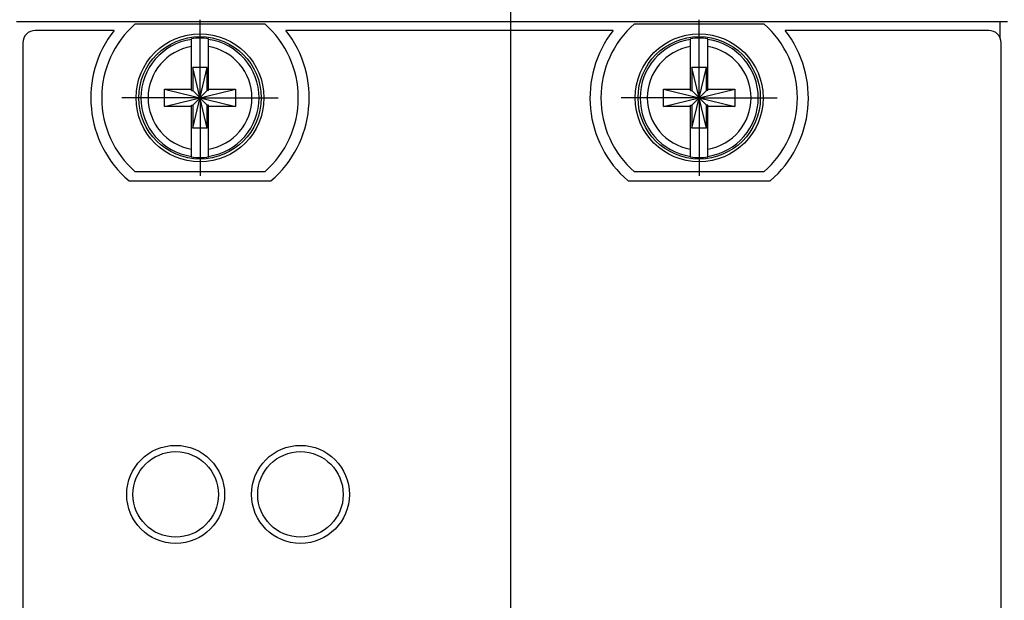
# Model space of a CAD drawing. Header units: inches. Extents: x 0 to 22, y 0 to 17.
# Tile 38 of 91: x 9.1 to 10.7, y 11.2 to 12.1. Entities that reach past the tile are written whole.
import ezdxf

# ---------------------------------------------------------------- set-up
doc = ezdxf.new("R2010")
doc.units = ezdxf.units.IN
doc.header["$LTSCALE"] = 1.21
doc.header["$MEASUREMENT"] = 0
doc.linetypes.add('CENTER', pattern=[0.6, 0.375, -0.075, 0.075, -0.075])
doc.layers.get('0').update_dxf_attribs({"linetype": 'CONTINUOUS'})
doc.layers.add('02___PRT_ALL_AXES', color=7, linetype='CONTINUOUS')
doc.layers.add('DIMENSIONS', color=7, linetype='CONTINUOUS')
doc.styles.get("Standard").update_dxf_attribs({"font": 'txt', "width": 0.8})
doc.dimstyles.new('DIMSTYLE_1', dxfattribs={"dimtxt": 0.125, "dimasz": 0.18, "dimexe": 0.18, "dimexo": 0.0625, "dimgap": 0.09, "dimtad": 0, "dimtih": 1, "dimtoh": 1, "dimdec": 3, "dimzin": 4, "dimdsep": 46, "dimtxsty": 'STANDARD', "dimblk": '_FILLED', "dimblk1": '_FILLED', "dimblk2": '_FILLED', "dimcen": 0.09, "dimadec": 0, "dimazin": 0, "dimtp": 0.01, "dimtm": 0.01, "dimtfac": 1, "dimtdec": 3, "dimtofl": 0, "dimtmove": 0, "dimatfit": 3, "dimldrblk": '_FILLED', "dimfxl": 1, "dimtolj": 1, "dimtzin": 4, "dimarcsym": 0})

# ---------------------------------------------------------------- blocks, each defined once
blk = doc.blocks.new('*D6')
at = {"layer": 'DIMENSIONS', "color": 2, "linetype": 'CONTINUOUS'}
blk.add_line((10.1065, 8.2903), (7.6286, 8.2903), dxfattribs=at)
at = {"layer": 'DIMENSIONS', "color": 2, "linetype": 'CONTINUOUS', "insert": (7.5661, 8.3528), "char_height": 0.125, "width": 1.425, "attachment_point": 3, "line_spacing_factor": 0.9}
blk.add_mtext('-3.679{\\Ftxt.shx;\\W1.000000;\\H0.125000; }[93.45]', dxfattribs=at)
blk = doc.blocks.new('_FILLED')
at = {"color": 0, "linetype": 'BYBLOCK'}
blk.add_solid([(0, 0), (-1, 0.1736), (-1, -0.1736)], dxfattribs=at)
blk = doc.blocks.new('*D7')
at = {"layer": 'DIMENSIONS', "color": 2, "linetype": 'CONTINUOUS'}
blk.add_line((10.1065, 8.9403), (7.6286, 8.9403), dxfattribs=at)
at = {"layer": 'DIMENSIONS', "color": 2, "linetype": 'CONTINUOUS', "insert": (7.5661, 9.0028), "char_height": 0.125, "width": 1.425, "attachment_point": 3, "line_spacing_factor": 0.9}
blk.add_mtext('-3.029{\\Ftxt.shx;\\W1.000000;\\H0.125000; }[76.94]', dxfattribs=at)
blk = doc.blocks.new('*D8')
at = {"layer": 'DIMENSIONS', "color": 2, "linetype": 'CONTINUOUS'}
blk.add_line((10.1065, 9.5903), (7.6286, 9.5903), dxfattribs=at)
at = {"layer": 'DIMENSIONS', "color": 2, "linetype": 'CONTINUOUS', "insert": (7.5661, 9.6528), "char_height": 0.125, "width": 1.425, "attachment_point": 3, "line_spacing_factor": 0.9}
blk.add_mtext('-2.379{\\Ftxt.shx;\\W1.000000;\\H0.125000; }[60.43]', dxfattribs=at)
blk = doc.blocks.new('*D9')
at = {"layer": 'DIMENSIONS', "color": 2, "linetype": 'CONTINUOUS'}
blk.add_line((9.7085, 10.2232), (7.6286, 10.2232), dxfattribs=at)
at = {"layer": 'DIMENSIONS', "color": 2, "linetype": 'CONTINUOUS', "insert": (7.5661, 10.2857), "char_height": 0.125, "width": 1.425, "attachment_point": 3, "line_spacing_factor": 0.9}
blk.add_mtext('-1.746{\\Ftxt.shx;\\W1.000000;\\H0.125000; }[44.35]', dxfattribs=at)
blk = doc.blocks.new('*D10')
at = {"layer": 'DIMENSIONS', "color": 2, "linetype": 'CONTINUOUS'}
blk.add_line((10.1065, 10.5822), (7.6286, 10.5822), dxfattribs=at)
at = {"layer": 'DIMENSIONS', "color": 2, "linetype": 'CONTINUOUS', "insert": (7.5661, 10.6447), "char_height": 0.125, "width": 1.425, "attachment_point": 3, "line_spacing_factor": 0.9}
blk.add_mtext('-1.387{\\Ftxt.shx;\\W1.000000;\\H0.125000; }[35.23]', dxfattribs=at)
blk = doc.blocks.new('*D11')
at = {"layer": 'DIMENSIONS', "color": 2, "linetype": 'CONTINUOUS'}
for p, q in [((7.8065, 11.1573), (7.6286, 11.1573)), ((7.9668, 10.9232), (7.8065, 11.1573)), ((9.7085, 10.9232), (7.9668, 10.9232))]:
    blk.add_line(p, q, dxfattribs=at)
at = {"layer": 'DIMENSIONS', "color": 2, "linetype": 'CONTINUOUS', "insert": (7.5661, 11.2198), "char_height": 0.125, "width": 1.425, "attachment_point": 3, "line_spacing_factor": 0.9}
blk.add_mtext('-1.046{\\Ftxt.shx;\\W1.000000;\\H0.125000; }[26.57]', dxfattribs=at)
blk = doc.blocks.new('*D27')
at = {"layer": 'DIMENSIONS', "color": 2, "linetype": 'CONTINUOUS'}
blk.add_line((9.8961, 11.1108), (9.8961, 12.7789), dxfattribs=at)
at = {"layer": 'DIMENSIONS', "color": 2, "linetype": 'CONTINUOUS', "insert": (9.8336, 12.8414), "char_height": 0.125, "width": 1.625, "attachment_point": 1, "rotation": 90, "line_spacing_factor": 0.9}
blk.add_mtext('2X 1.286{\\Ftxt.shx;\\W1.000000;\\H0.125000; }[32.66]', dxfattribs=at)
blk = doc.blocks.new('*D28')
at = {"layer": 'DIMENSIONS', "color": 2, "linetype": 'CONTINUOUS'}
blk.add_line((11.2796, 10.5758), (11.2796, 12.7789), dxfattribs=at)
at = {"layer": 'DIMENSIONS', "color": 2, "linetype": 'CONTINUOUS', "insert": (11.2171, 12.8414), "char_height": 0.125, "width": 1.625, "attachment_point": 1, "rotation": 90, "line_spacing_factor": 0.9}
blk.add_mtext('4X 2.669{\\Ftxt.shx;\\W1.000000;\\H0.125000; }[67.81]', dxfattribs=at)

msp = doc.modelspace()

# ---------------------------------------------------------------- linework, layer by layer
at = {"color": 7, "linetype": 'CONTINUOUS'}
for p, q in [((10.6921, 12.0912), (9.1041, 12.0912)), ((9.2944, 12.0877), (9.5019, 12.0877)), ((10.0944, 12.0877), (10.3019, 12.0877)), ((9.2604, 12.0772), (9.1341, 12.0772)), ((10.0604, 12.0772), (9.5358, 12.0772)), ((10.6621, 12.0772), (10.3358, 12.0772)), ((9.1141, 12.0572), (9.1141, 7.9872)), ((9.3843, 11.9809), (9.3843, 12.0638)), ((9.4119, 11.9809), (9.4119, 12.0638)), ((10.1843, 11.9809), (10.1843, 12.0638)), ((10.2119, 11.9809), (10.2119, 12.0638)), ((10.6821, 7.0522), (10.6821, 12.0572)), ((9.3864, 11.9206), (9.4098, 12.0177)), ((9.3864, 12.0177), (9.3864, 11.9809)), ((9.4098, 11.9206), (9.3864, 12.0177)), ((9.4098, 12.0177), (9.3864, 12.0177)), ((9.4098, 11.9809), (9.4098, 12.0177)), ((10.1864, 11.9206), (10.2098, 12.0177)), ((10.1864, 12.0177), (10.1864, 11.9809)), ((10.2098, 11.9206), (10.1864, 12.0177)), ((10.2098, 12.0177), (10.1864, 12.0177)), ((10.2098, 11.9809), (10.2098, 12.0177)), ((9.341, 11.9554), (9.341, 11.9829)), ((9.341, 11.9829), (9.4552, 11.9554)), ((9.341, 11.9554), (9.4552, 11.9829)), ((9.341, 11.9829), (9.3843, 11.9829)), ((9.3843, 11.9809), (9.3864, 11.9809)), ((9.3864, 11.9575), (9.4098, 11.9809)), ((9.4098, 11.9575), (9.3864, 11.9809)), ((9.4119, 11.9809), (9.4098, 11.9809)), ((9.4119, 11.9829), (9.4552, 11.9829)), ((9.4552, 11.9829), (9.4552, 11.9554)), ((10.141, 11.9554), (10.141, 11.9829)), ((10.141, 11.9554), (10.2552, 11.9829)), ((10.141, 11.9829), (10.2552, 11.9554)), ((10.141, 11.9829), (10.1843, 11.9829)), ((10.1843, 11.9809), (10.1864, 11.9809)), ((10.1864, 11.9575), (10.2098, 11.9809)), ((10.2098, 11.9575), (10.1864, 11.9809)), ((10.2119, 11.9809), (10.2098, 11.9809)), ((10.2119, 11.9829), (10.2552, 11.9829)), ((10.2552, 11.9829), (10.2552, 11.9554)), ((9.3843, 11.9554), (9.341, 11.9554)), ((9.3843, 11.8745), (9.3843, 11.9575)), ((9.3843, 11.9575), (9.3864, 11.9575)), ((9.3864, 11.9575), (9.3864, 11.9206)), ((9.4098, 11.9206), (9.4098, 11.9575)), ((9.4119, 11.9575), (9.4098, 11.9575)), ((9.4119, 11.8745), (9.4119, 11.9575)), ((9.4552, 11.9554), (9.4119, 11.9554)), ((10.1843, 11.9554), (10.141, 11.9554)), ((10.1843, 11.8745), (10.1843, 11.9575)), ((10.1843, 11.9575), (10.1864, 11.9575)), ((10.1864, 11.9575), (10.1864, 11.9206)), ((10.2098, 11.9206), (10.2098, 11.9575)), ((10.2119, 11.9575), (10.2098, 11.9575)), ((10.2119, 11.8745), (10.2119, 11.9575)), ((10.2552, 11.9554), (10.2119, 11.9554)), ((9.4098, 11.9206), (9.3864, 11.9206)), ((10.2098, 11.9206), (10.1864, 11.9206)), ((9.2844, 11.8362), (9.5119, 11.8362)), ((9.5019, 11.8507), (9.2944, 11.8507)), ((10.0844, 11.8362), (10.3119, 11.8362)), ((10.3019, 11.8507), (10.0944, 11.8507))]:
    msp.add_line(p, q, dxfattribs=at)
at = {"color": 9, "linetype": 'CONTINUOUS'}
msp.add_line((10.6801, 12.0912), (10.6801, 12.0659), dxfattribs=at)
at = {"color": 7, "linetype": 'CONTINUOUS'}
for centre, radius in [((9.3981, 11.9692), 0.1025), ((9.3981, 11.9692), 0.098), ((10.1981, 11.9692), 0.1025), ((10.1981, 11.9692), 0.098), ((9.3591, 11.334), 0.0785), ((9.5591, 11.334), 0.0785), ((9.3591, 11.334), 0.0685), ((9.5591, 11.334), 0.0685)]:
    msp.add_circle(centre, radius, dxfattribs=at)
for centre, radius, start, end in [((9.3981, 11.9692), 0.1575, 131.203, 228.797), ((9.3981, 11.9692), 0.1575, 311.203, 48.797), ((10.1981, 11.9692), 0.1575, 131.203, 228.797), ((10.1981, 11.9692), 0.1575, 311.203, 48.797), ((9.1341, 12.0572), 0.02, 90, 180), ((9.3981, 11.9692), 0.175, 141.8922, 229.4642), ((9.3981, 11.9692), 0.175, 310.5358, 38.1078), ((10.1981, 11.9692), 0.175, 141.8922, 229.4642), ((10.1981, 11.9692), 0.175, 310.5358, 38.1078), ((10.6621, 12.0572), 0.02, 0, 90), ((9.3981, 11.9692), 0.0956, 81.7166, 98.2834), ((10.1981, 11.9692), 0.0956, 81.7166, 98.2834), ((9.3981, 11.9692), 0.0956, 261.7166, 278.2834), ((10.1981, 11.9692), 0.0956, 261.7166, 278.2834)]:
    msp.add_arc(centre, radius, start, end, dxfattribs=at)
at = {"color": 9, "linetype": 'CONTINUOUS'}
for centre, radius, start, end in [((9.3981, 11.9692), 0.0947, 98.3637, 261.6363), ((9.3981, 11.9692), 0.0947, 278.3637, 81.6363), ((10.1981, 11.9692), 0.0947, 98.3637, 261.6363), ((10.1981, 11.9692), 0.0947, 278.3637, 81.6363), ((9.3981, 11.9692), 0.0832, 99.5336, 260.4664), ((9.3981, 11.9692), 0.0832, 279.5336, 80.4664), ((10.1981, 11.9692), 0.0832, 99.5336, 260.4664), ((10.1981, 11.9692), 0.0832, 279.5336, 80.4664)]:
    msp.add_arc(centre, radius, start, end, dxfattribs=at)
at = {"layer": '02___PRT_ALL_AXES', "color": 7, "linetype": 'CENTER'}
for p, q in [((9.3981, 11.9692), (9.3981, 12.0943)), ((10.1981, 11.9692), (10.1981, 12.0943)), ((9.3981, 11.9692), (9.273, 11.9692)), ((9.3981, 11.9692), (9.3981, 11.8441)), ((9.3981, 11.9692), (9.5232, 11.9692)), ((10.1981, 11.9692), (10.073, 11.9692)), ((10.1981, 11.9692), (10.1981, 11.8441)), ((10.1981, 11.9692), (10.3232, 11.9692))]:
    msp.add_line(p, q, dxfattribs=at)

# ---------------------------------------------------------------- dimensions: what is measured, and where the dimension line sits
at = {"layer": 'DIMENSIONS', "color": 2, "linetype": 'CONTINUOUS'}
for feature_location, offset, dtype, origin, text, picture, middle in [((9.8961, 11.1108), (0, 1.6681), 1, (8.6101, 12.0945), '2X <>', '*D27', (9.8961, 13.6539)), ((11.27961, 10.5758), (0, 2.20306), 1, (8.61012, 12.09446), '4X <>', '*D28', (11.27961, 13.65386)), ((10.1065, 8.2903), (-2.4779, 0), 0, (8.485, 11.9694), '-<>', '*D6', (6.6036, 8.2903)), ((10.1065, 8.9403), (-2.4779, 0), 0, (8.485, 11.9694), '-<>', '*D7', (6.6036, 8.9403)), ((10.1065, 9.5903), (-2.4779, 0), 0, (8.485, 11.9694), '-<>', '*D8', (6.6036, 9.5903)), ((9.7085, 10.2232), (-2.0799, 0), 0, (8.485, 11.9694), '-<>', '*D9', (6.6036, 10.2232)), ((10.1065, 10.5822), (-2.4779, 0), 0, (8.485, 11.9694), '-<>', '*D10', (6.6036, 10.5822)), ((9.7085, 10.9232), (-2.0799, 0.2341), 0, (8.485, 11.9694), '-<>', '*D11', (6.6036, 11.1573))]:
    dim = msp.add_ordinate_dim(feature_location=feature_location, offset=offset, dtype=dtype, origin=origin, text=text, dimstyle='DIMSTYLE_1', dxfattribs=at)
    dim.commit()
    dim.dimension.update_dxf_attribs({"geometry": picture, "text_midpoint": middle})

doc.saveas('drawing.dxf')
